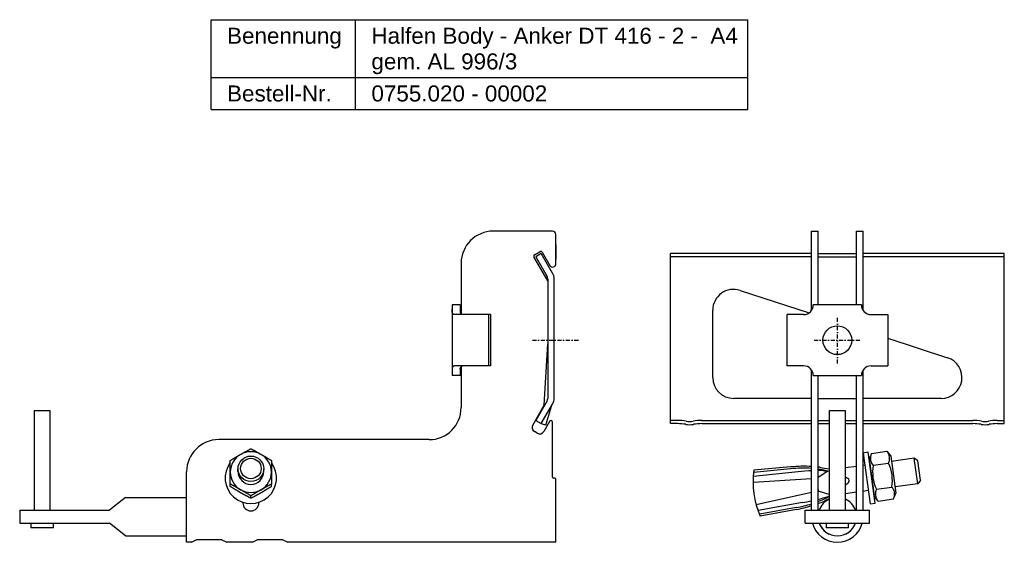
# Model space of a CAD drawing. Header units: millimetres. Extents: x -1351 to -123, y -1210 to 162.
# Tile 2 of 4: x -1123 to -816, y -454 to -291. Entities that reach past the tile are written whole.
import ezdxf

# ---------------------------------------------------------------- set-up
doc = ezdxf.new("R2010")
doc.units = ezdxf.units.MM
doc.header["$LTSCALE"] = 10
doc.linetypes.add('STRICHPUNKT2', pattern=[0.5, 0.25, -0.125, 0, -0.125])
doc.layers.add('HALFEN', color=2, linetype='Continuous')
doc.styles.add('ARIAL50', font='ARIAL.TTF', dxfattribs={"height": 5})

msp = doc.modelspace()

# ---------------------------------------------------------------- linework, layer by layer
at = {"layer": 'HALFEN'}
for p, q in [((-1063.05, -291.38), (-895.85, -291.38)), ((-1063.05, -319.38), (-1063.05, -291.38)), ((-1018.09, -319.38), (-1018.09, -291.38)), ((-895.85, -319.38), (-895.85, -291.38)), ((-1063.05, -309.38), (-895.85, -309.38)), ((-1063.05, -319.38), (-895.85, -319.38)), ((-956.64, -357.3), (-975.14, -357.3)), ((-956.64, -357.3), (-975.14, -357.3)), ((-955.64, -361.57), (-955.64, -358.3)), ((-955.64, -367.49), (-955.64, -358.3)), ((-875.97, -381.97), (-875.97, -357.3)), ((-875.97, -357.3), (-873.97, -357.3)), ((-873.97, -380.3), (-873.97, -357.3)), ((-861.97, -380.31), (-861.97, -357.3)), ((-861.97, -357.3), (-859.97, -357.3)), ((-859.97, -381.96), (-859.97, -357.3)), ((-955.64, -361.57), (-955.64, -366.01)), ((-919.97, -417.31), (-919.97, -364.32)), ((-875.97, -364.32), (-919.97, -364.32)), ((-873.97, -364.32), (-861.97, -364.32)), ((-815.97, -364.32), (-859.97, -364.32)), ((-815.97, -417.31), (-815.97, -364.32)), ((-985.14, -367.3), (-985.14, -383.05)), ((-875.97, -365.32), (-919.97, -365.32)), ((-873.97, -365.32), (-861.97, -365.32)), ((-815.97, -365.32), (-859.97, -365.32)), ((-898.27, -375.76), (-876.74, -382.76)), ((-987.97, -380.3), (-987.97, -402.3)), ((-985.47, -380.3), (-987.97, -380.3)), ((-975.97, -383.3), (-987.19, -383.3)), ((-985.47, -380.3), (-985.47, -382.3)), ((-976.62, -383.3), (-976.62, -399.3)), ((-975.97, -383.3), (-975.97, -399.3)), ((-906.78, -402.94), (-906.78, -381.94)), ((-883.67, -383.29), (-883.68, -399.29)), ((-878.46, -383.3), (-883.67, -383.29)), ((-860.46, -380.31), (-875.46, -380.3)), ((-857.46, -383.31), (-852.25, -383.32)), ((-852.25, -383.32), (-852.26, -399.32)), ((-852.25, -390.71), (-833.64, -396.76)), ((-975.97, -399.3), (-987.19, -399.3)), ((-985.47, -400.3), (-985.47, -402.3)), ((-985.14, -399.56), (-985.14, -412.3)), ((-878.47, -399.3), (-883.68, -399.29)), ((-875.97, -444.3), (-875.97, -400.65)), ((-859.97, -444.3), (-859.97, -400.64)), ((-857.47, -399.31), (-852.26, -399.32)), ((-985.47, -402.3), (-987.97, -402.3)), ((-875.47, -402.3), (-860.47, -402.31)), ((-873.97, -444.3), (-873.97, -402.3)), ((-861.97, -444.3), (-861.97, -402.31)), ((-875.97, -409.44), (-900.28, -409.44)), ((-873.97, -409.44), (-861.97, -409.44)), ((-835.65, -409.44), (-859.97, -409.44)), ((-1118.14, -413.3), (-1118.14, -444.3)), ((-1113.14, -413.3), (-1118.14, -413.3)), ((-1113.14, -444.3), (-1113.14, -413.3)), ((-870.47, -413.3), (-870.47, -444.3)), ((-865.47, -413.3), (-870.47, -413.3)), ((-865.47, -444.3), (-865.47, -413.3)), ((-956.64, -434), (-956.64, -416.85)), ((-917.72, -416.31), (-919.97, -416.31)), ((-910.22, -416.31), (-875.97, -416.31)), ((-873.97, -416.31), (-870.47, -416.31)), ((-865.47, -416.31), (-861.97, -416.31)), ((-859.97, -416.31), (-825.72, -416.31)), ((-818.22, -416.31), (-815.97, -416.31)), ((-917.72, -417.31), (-919.97, -417.31)), ((-910.22, -417.31), (-875.97, -417.31)), ((-873.97, -417.31), (-870.47, -417.31)), ((-865.47, -417.31), (-861.97, -417.31)), ((-859.97, -417.31), (-825.72, -417.31)), ((-818.22, -417.31), (-815.97, -417.31)), ((-995.14, -422.3), (-1060.64, -422.3)), ((-858.38, -426.24), (-859.97, -426.46)), ((-856.15, -442.08), (-858.38, -426.24)), ((-857.34, -426.59), (-852.55, -425.92)), ((-852.55, -425.92), (-851.34, -427.47)), ((-859.97, -426.46), (-857.74, -442.3)), ((-858.1, -428.26), (-856.48, -439.75)), ((-857.34, -426.59), (-858.07, -428.42)), ((-851.34, -427.47), (-849.73, -438.96)), ((-844.03, -428.1), (-851.11, -429.1)), ((-842.92, -436.03), (-844.03, -428.1)), ((-842.9, -428.95), (-844.03, -428.1)), ((-842.07, -434.9), (-842.9, -428.95)), ((-1070.64, -454.3), (-1070.64, -432.3)), ((-1054.65, -432.19), (-1054.65, -431.38)), ((-1046.64, -432.19), (-1046.64, -431.38)), ((-880.13, -432.37), (-894.16, -433.8)), ((-882.57, -430.74), (-893.99, -431.82)), ((-882.51, -431.44), (-893.94, -432.52)), ((-870.91, -432.09), (-873.97, -434.08)), ((-871.93, -432), (-870.91, -432.09)), ((-861.97, -430.62), (-865.47, -431.12)), ((-859.43, -430.27), (-859.97, -430.34)), ((-856.81, -430.3), (-852.03, -429.63)), ((-955.94, -434.3), (-956.34, -434.3)), ((-955.64, -454.3), (-955.64, -434.6)), ((-875.97, -434.5), (-894.24, -435.66)), ((-842.07, -434.9), (-842.92, -436.03)), ((-873.97, -437.86), (-873.9, -438.36)), ((-873.9, -438.36), (-873.97, -438.37)), ((-870.47, -439.41), (-873.9, -438.36)), ((-858.32, -438.19), (-859.97, -438.42)), ((-855.77, -437.74), (-850.99, -437.07)), ((-842.92, -436.03), (-850, -437.02)), ((-1089.64, -440.3), (-1094.64, -444.3)), ((-1089.64, -440.3), (-1070.64, -440.3)), ((-875.97, -438.81), (-893.26, -442.6)), ((-870.81, -439.97), (-870.47, -439.83)), ((-861.97, -438.7), (-865.47, -439.19)), ((-855.25, -441.46), (-856.46, -439.9)), ((-855.25, -441.46), (-850.47, -440.78)), ((-850.47, -440.78), (-849.73, -438.96)), ((-1122.64, -444.3), (-1094.64, -444.3)), ((-1122.64, -444.3), (-1122.64, -448.3)), ((-1053.14, -442), (-1053.14, -441.84)), ((-1048.14, -442), (-1048.14, -441.84)), ((-878.79, -441.88), (-892.67, -444.37)), ((-880.83, -443.42), (-892.11, -445.54)), ((-880.71, -444.06), (-891.99, -446.18)), ((-877.97, -444.3), (-857.97, -444.3)), ((-877.97, -448.3), (-877.97, -444.3)), ((-857.97, -448.3), (-857.97, -444.3)), ((-857.74, -442.3), (-856.15, -442.08)), ((-1122.64, -448.3), (-1094.64, -448.3)), ((-1119.14, -448.3), (-1119.14, -449.8)), ((-1112.14, -449.8), (-1119.14, -449.8)), ((-1112.14, -449.8), (-1112.14, -448.3)), ((-1089.64, -452.3), (-1094.64, -448.3)), ((-877.97, -448.3), (-857.97, -448.3)), ((-871.47, -448.3), (-871.47, -449.8)), ((-864.47, -449.8), (-871.47, -449.8)), ((-864.47, -449.8), (-864.47, -448.3)), ((-1089.64, -452.3), (-1070.64, -452.3)), ((-1069.14, -454.3), (-1067.64, -453.5)), ((-1059.64, -453.5), (-1067.64, -453.5)), ((-1059.64, -453.5), (-1058.14, -454.3)), ((-1050.14, -454.3), (-1048.64, -453.5)), ((-1040.64, -453.5), (-1048.64, -453.5)), ((-1040.64, -453.5), (-1039.14, -454.3)), ((-1069.14, -454.3), (-1070.64, -454.3)), ((-1050.14, -454.3), (-1058.14, -454.3)), ((-955.64, -454.3), (-1039.14, -454.3))]:
    msp.add_line(p, q, dxfattribs=at)
at = {"layer": 'HALFEN', "extrusion": (0, 1, 0)}
for p, q in [((-962.31, -364.67), (-960.58, -363.67)), ((-960.17, -364.32), (-961.9, -365.32)), ((-956.64, -370.43), (-960.17, -364.32)), ((-959.9, -363.85), (-957.51, -367.99)), ((-958.17, -372.84), (-962.49, -365.35)), ((-961.9, -365.32), (-958.37, -371.43)), ((-958.17, -372.18), (-958.17, -409.44)), ((-956.17, -409.44), (-956.17, -372.18)), ((-959.3, -411.59), (-958.17, -392.47)), ((-958.37, -410.19), (-961.9, -416.31)), ((-962.86, -417.75), (-959.3, -411.59)), ((-960.17, -417.31), (-956.64, -411.19)), ((-958.76, -417.81), (-956.86, -411.57)), ((-961.9, -416.31), (-960.18, -417.3)), ((-957.58, -416.6), (-959.4, -419.75)), ((-961.45, -420.3), (-962.31, -419.8)), ((-960.17, -417.31), (-960.18, -417.3)), ((-959.82, -417.43), (-960.17, -417.31)), ((-958.76, -417.81), (-959.82, -417.43)), ((-1057.04, -436.87), (-1057.04, -436.14)), ((-1044.24, -436.87), (-1044.24, -436.14)), ((-1050.64, -440.54), (-1050.64, -439.8))]:
    msp.add_line(p, q, dxfattribs=at)
at = {"layer": 'HALFEN', "color": 1, "linetype": 'STRICHPUNKT2', "ltscale": 0.5}
for p, q in [((-867.97, -398.55), (-867.97, -384.05)), ((-962.89, -391.3), (-948.39, -391.3)), ((-875.22, -391.3), (-860.72, -391.3))]:
    msp.add_line(p, q, dxfattribs=at)
at = {"layer": 'HALFEN'}
msp.add_circle((-867.97, -391.3), 4.5, dxfattribs=at)
for centre, radius, start, end in [((-975.14, -367.3), 10, 90, 180), ((-956.64, -358.3), 1, 0, 90), ((-962.06, -365.1), 0.5, 120, 210), ((-960.33, -364.1), 0.5, 30, 120), ((-956.64, -367.49), 1, 210, 0), ((-959.67, -372.18), 3.5, 360, 30), ((-959.67, -372.18), 1.5, 0, 30), ((-900.28, -381.94), 6.5, 72, 180), ((-878.46, -380.3), 3, 269.9556, 359.9556), ((-857.46, -380.31), 3, 179.9556, 269.9556), ((-835.65, -402.94), 6.5, 270, 72), ((-878.47, -402.3), 3, 359.9556, 89.9556), ((-857.47, -402.31), 3, 89.9556, 179.9556), ((-900.28, -402.94), 6.5, 180, 270), ((-959.67, -409.44), 1.5, 330, 360), ((-959.67, -409.44), 3.5, 330, 0), ((-995.14, -412.3), 10, 270, 0), ((-957.14, -416.85), 0.5, 0, 150), ((-917.72, -432.31), 16, 80.3664, 90), ((-913.97, -410.22), 6.41, 260.3664, 279.6336), ((-910.22, -432.31), 16, 90, 99.6336), ((-825.72, -432.31), 16, 80.3664, 90), ((-821.97, -410.22), 6.41, 260.3664, 279.6336), ((-818.22, -432.31), 16, 90, 99.6336), ((-961.56, -418.5), 1.5, 150, 240), ((-960.7, -419), 1.5, 240, 330), ((-917.72, -432.31), 15, 80.3664, 90), ((-913.97, -410.22), 7.41, 260.3664, 279.6336), ((-910.22, -432.31), 15, 90, 99.6336), ((-825.72, -432.31), 15, 80.3664, 90), ((-821.97, -410.22), 7.41, 260.3664, 279.6336), ((-818.22, -432.31), 15, 90, 99.6336), ((-1060.64, -432.3), 10, 90, 180), ((-854.36, -428.07), 3.32, 162.4385, 222.4385), ((-855, -428.16), 3.32, 333.5615, 33.5615), ((-1050.64, -434.24), 8, 143.1301, 36.8699), ((-867.44, -435.43), 26.8, 172.244, 203.6435), ((-878.57, -472.89), 42.29, 86.4717, 95.4416), ((-878.41, -461.81), 30.65, 85.4346, 97.6558), ((-874.1, -475.64), 43.69, 92.4413, 97.9226), ((-878.57, -472.89), 42.29, 83.0774, 83.7516), ((-878.41, -461.81), 30.65, 74.9869, 81.6714), ((-874.1, -475.64), 43.69, 87.1517, 89.8178), ((-868.74, -410.93), 20.54, 256.6731, 265.1714), ((-844.59, -432.38), 12.4, 170.383, 205.617), ((-863.22, -435), 12.4, 350.383, 25.617), ((-956.34, -434), 0.3, 180, 270), ((-955.94, -434.6), 0.3, 0, 90), ((-878.41, -461.81), 30.65, 63.4458, 65.0283), ((-864.87, -434.97), 0.594, 357.9353, 73.2654), ((-864.85, -435.17), 0.594, 302.7346, 18.0647), ((-885.25, -413.09), 30.65, 310.2085, 312.5542), ((-852.8, -439.22), 3.32, 153.5615, 213.5615), ((-853.44, -439.31), 3.32, 342.4385, 42.4385), ((-884.93, -398.62), 43.69, 278.0774, 281.8386), ((-885.25, -413.09), 30.65, 291.6077, 298.8449), ((-884.93, -398.62), 43.69, 284.5326, 288.8483), ((-888.46, -402.49), 42.29, 290.0479, 292.9226), ((-867.97, -446.3), 6, 114.6243, 160.5288), ((-861.93, -459.35), 20.54, 114.5508, 119.3269), ((-867.97, -446.3), 6, 19.4712, 65.3757), ((-1050.64, -442), 2.5, 180, 0), ((-885.25, -413.09), 30.65, 278.3442, 287.6377), ((-888.46, -402.49), 42.29, 280.5584, 287.1881), ((-867.97, -446.3), 8, 194.4775, 345.5225), ((-867.97, -446.3), 6, 199.4712, 340.5288), ((-867.97, -446.3), 6, 199.4712, 245.3757), ((-867.97, -446.3), 6, 294.6243, 340.5288)]:
    msp.add_arc(centre, radius, start, end, dxfattribs=at)
for centre, major_axis, start_param, end_param in [((-1050.64, -432.4), (6.4, 0), 1.047198, 2.094395), ((-1050.64, -432.4), (-6.4, 0), -1.047198, 0), ((-1050.64, -432.4), (6.4, 0), 0, 1.047198), ((-1050.64, -432.4), (-6.4, 0), 0, 1.047198), ((-1050.64, -432.26), (4, 0), 3.123186, 4.712389), ((-1050.64, -432.26), (-4, 0), 1.570796, 3.16), ((-1050.64, -432.4), (-6.4, 0), 2.094395, 3.141593), ((-1050.64, -432.4), (-6.4, 0), 1.047198, 2.094395)]:
    msp.add_ellipse(centre, major_axis=major_axis, ratio=0.992546, start_param=start_param, end_param=end_param, dxfattribs=at)
for centre, major_axis in [((-1050.64, -431.38), (4, 0)), ((-1050.64, -431.29), (3.2, 0))]:
    msp.add_ellipse(centre, major_axis=major_axis, ratio=0.992546, dxfattribs=at)
for points, knots in [([(-987.19, -383.3), (-987.29, -383.3), (-987.39, -383.29), (-987.56, -383.22), (-987.63, -383.17), (-987.76, -383.03), (-987.81, -382.94), (-987.88, -382.73), (-987.91, -382.61), (-987.95, -382.36), (-987.96, -382.22), (-987.97, -381.92), (-987.97, -381.77), (-987.97, -381.61)], [12.939429, 12.939429, 12.939429, 12.939429, 13.450896, 13.450896, 13.981749, 13.981749, 14.512603, 14.512603, 15.043457, 15.043457, 15.58114, 15.58114, 16.065881, 16.065881, 16.065881, 16.065881]), ([(-985.46, -382.46), (-985.45, -382.52), (-985.44, -382.58), (-985.41, -382.71), (-985.38, -382.78), (-985.31, -382.91), (-985.26, -382.96), (-985.18, -383.02), (-985.16, -383.03), (-985.14, -383.05)], [4.1764157, 4.1764157, 4.1764157, 4.1764157, 4.4061223, 4.4061223, 4.6848401, 4.6848401, 4.9635579, 4.9635579, 5.0545355, 5.0545355, 5.0545355, 5.0545355]), ([(-984.47, -383.3), (-984.58, -383.3), (-984.7, -383.28), (-984.82, -383.24), (-984.83, -383.24), (-984.83, -383.24)], [0, 0, 0, 0, 0.6724021, 0.6724021, 0.712352, 0.712352, 0.712352, 0.712352]), ([(-987.19, -399.3), (-987.29, -399.3), (-987.39, -399.32), (-987.56, -399.39), (-987.63, -399.44), (-987.76, -399.58), (-987.81, -399.67), (-987.88, -399.88), (-987.91, -399.99), (-987.95, -400.25), (-987.96, -400.39), (-987.97, -400.69), (-987.97, -400.84), (-987.97, -401)], [12.939429, 12.939429, 12.939429, 12.939429, 13.450896, 13.450896, 13.981749, 13.981749, 14.512603, 14.512603, 15.043457, 15.043457, 15.58114, 15.58114, 16.065881, 16.065881, 16.065881, 16.065881]), ([(-985.46, -400.15), (-985.45, -400.08), (-985.44, -400.02), (-985.41, -399.9), (-985.38, -399.83), (-985.31, -399.7), (-985.26, -399.64), (-985.18, -399.59), (-985.16, -399.57), (-985.14, -399.56)], [4.1764157, 4.1764157, 4.1764157, 4.1764157, 4.4061223, 4.4061223, 4.6848401, 4.6848401, 4.9635579, 4.9635579, 5.0545355, 5.0545355, 5.0545355, 5.0545355]), ([(-984.47, -399.3), (-984.58, -399.3), (-984.7, -399.32), (-984.82, -399.37), (-984.83, -399.37), (-984.83, -399.37)], [0, 0, 0, 0, 0.6724021, 0.6724021, 0.712352, 0.712352, 0.712352, 0.712352])]:
    msp.add_open_spline(points, degree=3, knots=knots, dxfattribs=at)
for points in [[(-985.47, -382.3), (-985.47, -382.36), (-985.47, -382.41), (-985.46, -382.46)], [(-985.47, -400.3), (-985.47, -400.25), (-985.47, -400.2), (-985.46, -400.15)]]:
    msp.add_open_spline(points, degree=3, dxfattribs=at)
at = {"layer": 'HALFEN', "extrusion": (-4.4e-15, -7.2e-15, -1)}
msp.add_open_spline([(-985.14, -383.05), (-985.1, -383.08), (-985.06, -383.12), (-984.96, -383.18), (-984.89, -383.21), (-984.83, -383.24)], degree=3, knots=[2.958333, 2.958333, 2.958333, 2.958333, 3.2000176, 3.2000176, 3.5438255, 3.5438255, 3.5438255, 3.5438255], dxfattribs=at)
at = {"layer": 'HALFEN', "extrusion": (-4.4e-15, 7.2e-15, -1)}
msp.add_open_spline([(-985.14, -399.56), (-985.1, -399.52), (-985.06, -399.49), (-984.96, -399.43), (-984.89, -399.39), (-984.83, -399.37)], degree=3, knots=[2.958333, 2.958333, 2.958333, 2.958333, 3.2000176, 3.2000176, 3.5438255, 3.5438255, 3.5438255, 3.5438255], dxfattribs=at)
at = {"layer": 'HALFEN'}
for points, weights in [([(-1053.84, -426.9), (-1052.36, -426.05), (-1050.64, -425.13)], [1, 1.09201433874, 1.10687800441]), ([(-1057.04, -428.8), (-1055.33, -427.75), (-1053.84, -426.9)], [1.10687800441, 1.09201433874, 1]), ([(-1057.04, -432.4), (-1057.04, -430.7), (-1057.04, -428.8)], [1, 1.09201433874, 1.10687800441]), ([(-1047.44, -426.9), (-1045.96, -427.75), (-1044.24, -428.8)], [1, 1.09201433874, 1.10687800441]), ([(-1044.24, -428.8), (-1044.24, -430.7), (-1044.24, -432.4)], [1.10687800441, 1.09201433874, 1]), ([(-1057.04, -436.14), (-1057.04, -434.1), (-1057.04, -432.4)], [1.10687800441, 1.09201433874, 1]), ([(-1044.24, -432.4), (-1044.24, -434.1), (-1044.24, -436.14)], [1, 1.09201433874, 1.10687800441]), ([(-1050.64, -439.8), (-1052.36, -438.75), (-1053.84, -437.9)], [1.10687800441, 1.09201433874, 1]), ([(-1044.24, -436.14), (-1045.96, -437.05), (-1047.44, -437.9)], [1.10687800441, 1.09201433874, 1]), ([(-1053.84, -438.78), (-1052.36, -439.63), (-1050.64, -440.54)], [1, 1.09201433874, 1.10687800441]), ([(-1050.64, -440.54), (-1048.93, -439.63), (-1047.44, -438.78)], [1.10687800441, 1.09201433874, 1])]:
    msp.add_rational_spline(points, weights, degree=2, dxfattribs=at)
at = {"layer": 'HALFEN', "extrusion": (-1.369e-13, -2.486e-13, -1)}
for points, weights in [([(-1050.64, -425.13), (-1048.93, -426.05), (-1047.44, -426.9)], [1.10687800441, 1.09201433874, 1]), ([(-1053.84, -437.9), (-1055.33, -437.05), (-1057.04, -436.14)], [1, 1.09201433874, 1.10687800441])]:
    msp.add_rational_spline(points, weights, degree=2, dxfattribs=at)
at = {"layer": 'HALFEN', "extrusion": (-1.6e-13, -2.687e-13, -1)}
msp.add_rational_spline([(-1057.04, -436.87), (-1055.33, -437.93), (-1053.84, -438.78)], [1.10687800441, 1.09201433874, 1], degree=2, dxfattribs=at)
at = {"layer": 'HALFEN', "extrusion": (-1.6e-13, 2.687e-13, -1)}
for points in [[(-1047.44, -437.9), (-1048.93, -438.75), (-1050.64, -439.8)], [(-1047.44, -438.78), (-1045.96, -437.93), (-1044.24, -436.87)]]:
    msp.add_rational_spline(points, [1, 1.09201433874, 1.10687800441], degree=2, dxfattribs=at)

# ---------------------------------------------------------------- texts
at = {"layer": 'HALFEN', "style": 'ARIAL50'}
for s, p in [('Benennung', (-1058.05, -298.88)), ('Halfen Body - Anker DT 416 - 2 -  A4', (-1013.09, -298.88)), ('gem. AL 996/3', (-1013.09, -306.88)), ('Bestell-Nr.', (-1058.05, -316.88)), ('0755.020 - 00002', (-1013.09, -316.88))]:
    msp.add_text(s, height=5, dxfattribs=at).set_placement(p)

doc.saveas('drawing.dxf')
